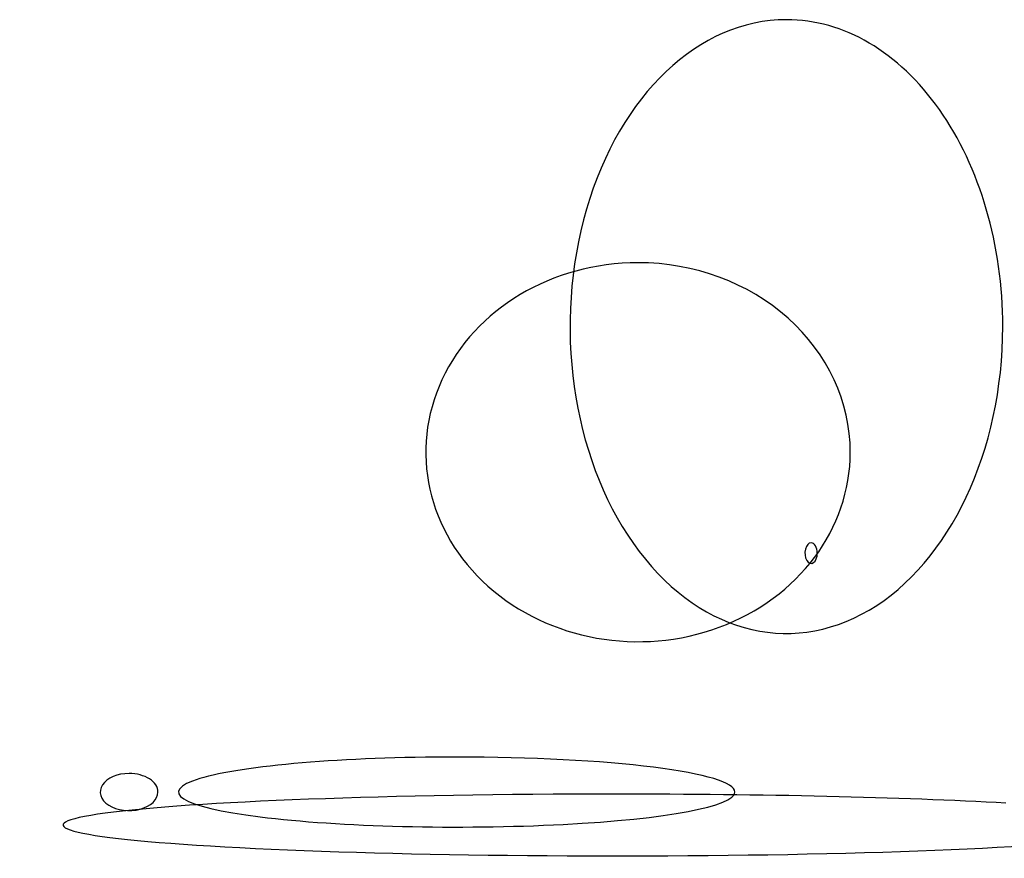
# Model space of a CAD drawing. Header units: millimetres. Extents: x -500 to 36, y -102 to 247.
# Tile 1 of 7: x -500 to -317, y -102 to 53. Entities that reach past the tile are written whole.
import ezdxf

# ---------------------------------------------------------------- set-up
doc = ezdxf.new("R2010")
doc.units = ezdxf.units.MM
doc.layers.add('Calque_1', color=7, linetype='CONTINUOUS')

msp = doc.modelspace()

# ---------------------------------------------------------------- linework, layer by layer
at = {"layer": 'Calque_1', "color": 7}
for points in [[(-357.3605, 53.267067)], [(-384.88174, 8.162803)], [(-352.77362, -43.821743)], [(-418.51879, -83.57462)], [(-479.29486, -86.632536)], [(-389.08638, -90.454939)]]:
    msp.add_lwpolyline(points, close=True, dxfattribs=at)
for points in [[(-357.3605, 53.267067), (-373.593647, 53.267067), (-388.228374, 39.390752), (-394.440531, 18.108625)], [(-328.980673, 36.585724), (-336.507471, 47.266609), (-346.716, 53.267067), (-357.3605, 53.267067)], [(-317.225364, -3.6866), (-317.225364, 11.418452), (-321.453875, 25.90484), (-328.980673, 36.585724)], [(-394.440531, 18.108625), (-400.652687, -3.173502), (-397.218895, -27.67029), (-385.740327, -43.958924)], [(-384.88174, 8.162803), (-400.805684, 8.162803), (-415.161653, -0.405123), (-421.255482, -13.545766)], [(-357.042483, -2.137087), (-364.425913, 4.457822), (-374.439993, 8.162803), (-384.88174, 8.162803)], [(-345.511085, -27.00322), (-345.511085, -17.676611), (-349.659053, -8.731995), (-357.042483, -2.137087)], [(-342.001448, -56.304927), (-327.003976, -47.489582), (-317.225364, -26.722208), (-317.225364, -3.6866)], [(-421.255482, -13.545766), (-427.349312, -26.686408), (-423.980926, -41.811941), (-412.720997, -51.869353)], [(-369.815243, -59.492389), (-355.103437, -54.049357), (-345.511085, -41.226549), (-345.511085, -27.00322)], [(-352.77362, -43.821743), (-353.237424, -43.821743), (-353.655559, -44.287391), (-353.833049, -45.001557)], [(-351.962768, -44.38152), (-352.177819, -44.023101), (-352.469491, -43.821743), (-352.77362, -43.821743)], [(-385.740327, -43.958924), (-374.261758, -60.247559), (-356.998921, -65.120273), (-342.001448, -56.304927)], [(-353.833049, -45.001557), (-354.01054, -45.715722), (-353.912431, -46.537762), (-353.584472, -47.08436)], [(-351.626902, -45.73294), (-351.626902, -45.226059), (-351.747716, -44.739939), (-351.962768, -44.38152)], [(-353.584472, -47.08436), (-353.256513, -47.630959), (-352.763289, -47.794473), (-352.33479, -47.498656)], [(-352.33479, -47.498656), (-351.906291, -47.202839), (-351.626902, -46.505947), (-351.626902, -45.73294)], [(-412.720997, -51.869353), (-401.461069, -61.926765), (-384.527048, -64.935421), (-369.815243, -59.492389)], [(-418.51879, -83.57462), (-439.389979, -83.57462), (-458.206057, -85.157824), (-466.193115, -87.585986)], [(-382.030441, -85.477861), (-391.707753, -84.259236), (-404.833004, -83.57462), (-418.51879, -83.57462)], [(-366.916472, -90.07269), (-366.916472, -88.349295), (-372.353129, -86.696485), (-382.030441, -85.477861)], [(-479.29486, -86.632536), (-481.45928, -86.632536), (-483.410576, -87.470702), (-484.238864, -88.7562)], [(-475.510883, -87.640134), (-476.514456, -86.994979), (-477.875593, -86.632536), (-479.29486, -86.632536)], [(-473.943509, -90.07269), (-473.943509, -89.160304), (-474.50731, -88.285288), (-475.510883, -87.640134)], [(-466.193115, -87.585986), (-474.180174, -90.014149), (-469.765299, -92.809084), (-455.007139, -94.667519)], [(-484.238864, -88.7562), (-485.067151, -90.041698), (-484.609313, -91.521369), (-483.078837, -92.505246)], [(-389.08638, -90.454939), (-430.519557, -90.454939), (-467.872957, -91.851884), (-483.728747, -93.99438)], [(-477.246987, -93.250978), (-475.247324, -92.718508), (-473.943509, -91.464103), (-473.943509, -90.07269)], [(-398.771438, -96.076124), (-379.488973, -95.070346), (-366.916472, -92.700914), (-366.916472, -90.07269)], [(-316.650248, -92.134269), (-335.861505, -91.059012), (-361.91756, -90.454939), (-389.08638, -90.454939)], [(-483.078837, -92.505246), (-481.548361, -93.489124), (-479.246649, -93.783449), (-477.246987, -93.250978)], [(-483.728747, -93.99438), (-499.584538, -96.136876), (-490.820192, -98.602995), (-461.522512, -100.242791)], [(-455.007139, -94.667519), (-440.248979, -96.525954), (-418.053903, -97.081901), (-398.771438, -96.076124)], [(-349.884228, -101.485677), (-311.604964, -100.598226), (-286.64622, -98.507551), (-286.64622, -96.18853)], [(-461.522512, -100.242791), (-432.224831, -101.882586), (-388.163492, -102.373128), (-349.884228, -101.485677)]]:
    msp.add_open_spline(points, degree=3, dxfattribs=at)

doc.saveas('drawing.dxf')
